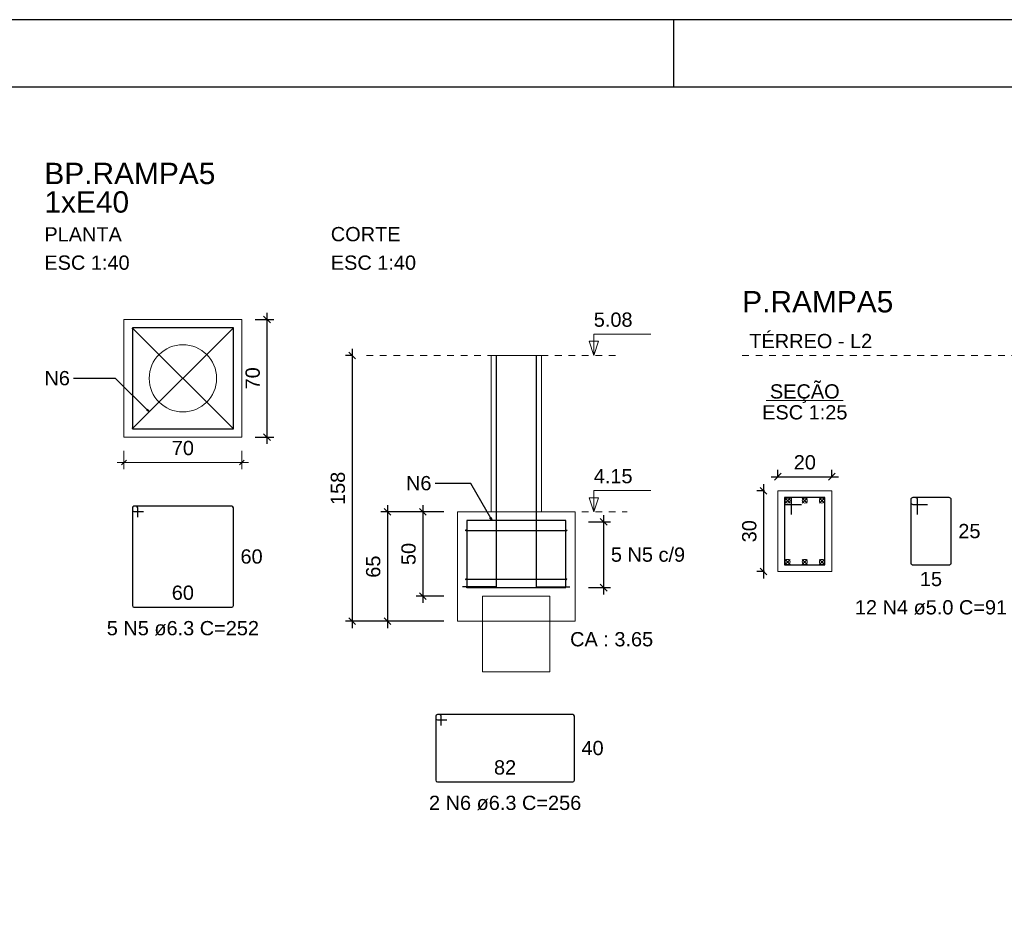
# Model space of a CAD drawing. Header units: millimetres. Extents: x 10 to 1250, y -62 to 528.
# Tile 125 of 256: x 217 to 232, y 179 to 193. Entities that reach past the tile are written whole.
import ezdxf

# ---------------------------------------------------------------- set-up
doc = ezdxf.new("R2010")
doc.units = ezdxf.units.MM
doc.header["$LTSCALE"] = 0.05
doc.linetypes.add('DOT', pattern=[6.35, 0, -6.35])
for name, color, linetype, lineweight in [('Descrição da armadura', 7, 'Continuous', 5), ('DT-Barras na forma', 2, 'Continuous', 30), ('DT-Barras no corte', 5, 'Continuous', 5), ('DT-Barras rebatidas', 2, 'Continuous', 30), ('DT-Cotas', 9, 'Continuous', 5), ('DT-Forma', 5, 'Continuous', 5), ('DT-Pontilhado', 9, 'DOT', 5), ('DT-Textos', 7, 'Continuous', 5), ('DT-Título', 3, 'Continuous', 20), ('Textos armaduras', 7, 'Continuous', 5)]:
    doc.layers.add(name, color=color, linetype=linetype, lineweight=lineweight)
doc.layers.add('FOLHA_PADRÃO', color=7, linetype='Continuous')
doc.styles.add('Arial', font='arial.ttf')
doc.styles.get("Standard").update_dxf_attribs({"font": 'arial.ttf'})
doc.dimstyles.get("Standard").update_dxf_attribs({"dimtxt": 0.18, "dimasz": 0.18, "dimexe": 0.18, "dimexo": 0.0625, "dimgap": 0.1, "dimtad": 1, "dimzin": 0, "dimdsep": 46, "dimtxsty": 'Standard', "dimblk": 'OBLIQUE', "dimcen": 0.1, "dimadec": 0, "dimazin": 0, "dimtfac": 1, "dimtofl": 0, "dimtmove": 0, "dimatfit": 3, "dimldrblk": 'OBLIQUE', "dimfxl": 1, "dimtolj": 1, "dimtzin": 0, "dimarcsym": 1})
doc.dimstyles.new('UM_25.000000', dxfattribs={"dimtxt": 0.18, "dimasz": 0.1, "dimexe": 0.1, "dimexo": 0.2, "dimgap": 0, "dimtad": 1, "dimtih": 1, "dimtoh": 1, "dimdec": 1, "dimlfac": 25, "dimzin": 0, "dimdsep": 46, "dimtxsty": 'Standard', "dimcen": 0.09, "dimdle": 0.1, "dimadec": 1, "dimazin": 2, "dimtfac": 1, "dimtdec": 4, "dimtofl": 0, "dimtmove": 0, "dimatfit": 3, "dimfxl": 1, "dimtolj": 1, "dimarcsym": 0})
doc.dimstyles.new('UM_40.000000', dxfattribs={"dimtxt": 0.18, "dimasz": 0.1, "dimexe": 0.1, "dimexo": 0.2, "dimgap": 0, "dimtad": 1, "dimtih": 1, "dimtoh": 1, "dimdec": 1, "dimlfac": 40, "dimzin": 0, "dimdsep": 46, "dimtxsty": 'Standard', "dimcen": 0.09, "dimdle": 0.1, "dimadec": 1, "dimazin": 2, "dimtfac": 1, "dimtdec": 4, "dimtofl": 0, "dimtmove": 0, "dimatfit": 3, "dimfxl": 1, "dimtolj": 1, "dimarcsym": 0})

# ---------------------------------------------------------------- blocks, each defined once
blk = doc.blocks.new('A1EST. 1500')
at = {"layer": 'FOLHA_PADRÃO', "color": 1, "linetype": 'Continuous'}
for p, q in [((150.008, 59.4), (0, 59.4)), ((59.5, 59.4), (59.5, 58.4))]:
    blk.add_line(p, q, dxfattribs=at)
at = {"layer": 'FOLHA_PADRÃO', "color": 6, "linetype": 'Continuous'}
blk.add_lwpolyline([(149, 58.4), (149, 1), (1, 1), (1, 58.4), (149, 58.4)], dxfattribs=at)
blk = doc.blocks.new('_Oblique')
at = {"color": 0, "linetype": 'ByBlock', "lineweight": -2}
blk.add_line((-0.5, -0.5), (0.5, 0.5), dxfattribs=at)
blk = doc.blocks.new('*D1498')
at = {"layer": 'Defpoints', "color": 0, "transparency": 16777216}
for p in [(228.269, 185.583), (228.057, 184.383), (228.269, 184.383)]:
    blk.add_point(p, dxfattribs=at)
at = {"layer": 'DT-Cotas', "color": 0, "lineweight": -2, "transparency": 16777216}
for p, q in [((228.057, 185.683), (228.057, 184.283)), ((228.069, 185.583), (227.957, 185.583)), ((228.069, 184.383), (227.957, 184.383))]:
    blk.add_line(p, q, dxfattribs=at)
at = {"layer": 'DT-Cotas', "color": 0, "lineweight": -2, "transparency": 16777216, "xscale": 0.1, "yscale": 0.1, "zscale": 0.1}
for p, rotation in [((228.057, 185.583), 90), ((228.057, 184.383), 270)]:
    blk.add_blockref('_Oblique', p, dxfattribs=dict(at, rotation=rotation))
at = {"layer": 'DT-Cotas', "transparency": 16777216, "insert": (227.845, 184.983), "char_height": 0.2118, "attachment_point": 5, "rotation": 90, "style": 'Arial'}
blk.add_mtext('\\A1;30', dxfattribs=at)
blk = doc.blocks.new('*D1499')
at = {"layer": 'Defpoints', "color": 0, "transparency": 16777216}
for p in [(229.069, 185.794), (228.269, 185.583), (229.069, 185.583)]:
    blk.add_point(p, dxfattribs=at)
at = {"layer": 'DT-Cotas', "color": 0, "lineweight": -2, "transparency": 16777216}
for p, q in [((228.269, 185.783), (228.269, 185.894)), ((229.069, 185.783), (229.069, 185.894)), ((228.169, 185.794), (229.169, 185.794))]:
    blk.add_line(p, q, dxfattribs=at)
at = {"layer": 'DT-Cotas', "color": 0, "lineweight": -2, "transparency": 16777216, "xscale": 0.1, "yscale": 0.1, "zscale": 0.1, "rotation": 180}
blk.add_blockref('_Oblique', (228.269, 185.794), dxfattribs=at)
at = {"layer": 'DT-Cotas', "color": 0, "lineweight": -2, "transparency": 16777216, "xscale": 0.1, "yscale": 0.1, "zscale": 0.1}
blk.add_blockref('_Oblique', (229.069, 185.794), dxfattribs=at)
at = {"layer": 'DT-Cotas', "transparency": 16777216, "insert": (228.669, 186.006), "char_height": 0.2118, "attachment_point": 5, "rotation": 0.0057, "style": 'Arial'}
blk.add_mtext('\\A1;20', dxfattribs=at)
blk = doc.blocks.new('*D1505')
at = {"layer": 'Defpoints', "color": 0, "transparency": 16777216}
for p in [(220.306, 188.13), (220.681, 188.13), (220.306, 186.38)]:
    blk.add_point(p, dxfattribs=at)
at = {"layer": 'DT-Cotas', "color": 0, "lineweight": -2, "transparency": 16777216}
for p, q in [((220.681, 186.28), (220.681, 188.23)), ((220.506, 188.13), (220.781, 188.13)), ((220.506, 186.38), (220.781, 186.38))]:
    blk.add_line(p, q, dxfattribs=at)
at = {"layer": 'DT-Cotas', "color": 0, "lineweight": -2, "transparency": 16777216, "xscale": 0.1, "yscale": 0.1, "zscale": 0.1}
for p, rotation in [((220.681, 188.13), 90), ((220.681, 186.38), 270)]:
    blk.add_blockref('_Oblique', p, dxfattribs=dict(at, rotation=rotation))
at = {"layer": 'DT-Cotas', "transparency": 16777216, "insert": (220.469, 187.255), "char_height": 0.2118, "attachment_point": 5, "rotation": 90, "style": 'Arial'}
blk.add_mtext('\\A1;70', dxfattribs=at)
blk = doc.blocks.new('*D1506')
at = {"layer": 'Defpoints', "color": 0, "transparency": 16777216}
for p in [(223.508, 185.27), (222.996, 184.02), (223.508, 184.02)]:
    blk.add_point(p, dxfattribs=at)
at = {"layer": 'DT-Cotas', "color": 0, "lineweight": -2, "transparency": 16777216}
for p, q in [((222.996, 185.37), (222.996, 183.92)), ((223.308, 185.27), (222.896, 185.27)), ((223.308, 184.02), (222.896, 184.02))]:
    blk.add_line(p, q, dxfattribs=at)
at = {"layer": 'DT-Cotas', "color": 0, "lineweight": -2, "transparency": 16777216, "xscale": 0.1, "yscale": 0.1, "zscale": 0.1}
for p, rotation in [((222.996, 185.27), 90), ((222.996, 184.02), 270)]:
    blk.add_blockref('_Oblique', p, dxfattribs=dict(at, rotation=rotation))
at = {"layer": 'DT-Cotas', "transparency": 16777216, "insert": (222.784, 184.645), "char_height": 0.2118, "attachment_point": 5, "rotation": 90, "style": 'Arial'}
blk.add_mtext('\\A1;50', dxfattribs=at)
blk = doc.blocks.new('*D1507')
at = {"layer": 'Defpoints', "color": 0, "transparency": 16777216}
for p in [(223.508, 185.27), (222.471, 183.645), (223.508, 183.645)]:
    blk.add_point(p, dxfattribs=at)
at = {"layer": 'DT-Cotas', "color": 0, "lineweight": -2, "transparency": 16777216}
for p, q in [((222.471, 185.37), (222.471, 183.545)), ((223.308, 185.27), (222.371, 185.27)), ((223.308, 183.645), (222.371, 183.645))]:
    blk.add_line(p, q, dxfattribs=at)
at = {"layer": 'DT-Cotas', "color": 0, "lineweight": -2, "transparency": 16777216, "xscale": 0.1, "yscale": 0.1, "zscale": 0.1}
for p, rotation in [((222.471, 185.27), 90), ((222.471, 183.645), 270)]:
    blk.add_blockref('_Oblique', p, dxfattribs=dict(at, rotation=rotation))
at = {"layer": 'DT-Cotas', "transparency": 16777216, "insert": (222.259, 184.457), "char_height": 0.2118, "attachment_point": 5, "rotation": 90, "style": 'Arial'}
blk.add_mtext('\\A1;65', dxfattribs=at)
blk = doc.blocks.new('*D1508')
at = {"layer": 'Defpoints', "color": 0, "transparency": 16777216}
for p in [(222.158, 187.595), (221.946, 183.645), (223.508, 183.645)]:
    blk.add_point(p, dxfattribs=at)
at = {"layer": 'DT-Cotas', "color": 0, "lineweight": -2, "transparency": 16777216}
for p, q in [((221.946, 187.695), (221.946, 183.545)), ((221.958, 187.595), (221.846, 187.595)), ((223.308, 183.645), (221.846, 183.645))]:
    blk.add_line(p, q, dxfattribs=at)
at = {"layer": 'DT-Cotas', "color": 0, "lineweight": -2, "transparency": 16777216, "xscale": 0.1, "yscale": 0.1, "zscale": 0.1}
for p, rotation in [((221.946, 187.595), 90), ((221.946, 183.645), 270)]:
    blk.add_blockref('_Oblique', p, dxfattribs=dict(at, rotation=rotation))
at = {"layer": 'DT-Cotas', "transparency": 16777216, "insert": (221.734, 185.62), "char_height": 0.2118, "attachment_point": 5, "rotation": 90, "style": 'Arial'}
blk.add_mtext('\\A1;158', dxfattribs=at)
blk = doc.blocks.new('*D1509')
at = {"layer": 'Defpoints', "color": 0, "transparency": 16777216}
for p in [(225.258, 185.121), (225.258, 184.145), (225.681, 184.145)]:
    blk.add_point(p, dxfattribs=at)
at = {"layer": 'DT-Cotas', "color": 0, "lineweight": -2, "transparency": 16777216}
for p, q in [((225.681, 185.221), (225.681, 184.045)), ((225.458, 185.121), (225.781, 185.121)), ((225.458, 184.145), (225.781, 184.145))]:
    blk.add_line(p, q, dxfattribs=at)
at = {"layer": 'DT-Cotas', "color": 0, "lineweight": -2, "transparency": 16777216, "xscale": 0.1, "yscale": 0.1, "zscale": 0.1}
for p, rotation in [((225.681, 185.121), 90), ((225.681, 184.145), 270)]:
    blk.add_blockref('_Oblique', p, dxfattribs=dict(at, rotation=rotation))

msp = doc.modelspace()

# ---------------------------------------------------------------- linework, layer by layer
at = {"layer": 'DT-Barras na forma'}
for p, q in [((218.689, 187.9972), (220.1733, 186.5129)), ((218.689, 186.5129), (220.1733, 187.9972)), ((223.6407, 184.996), (225.125, 184.996)), ((223.6407, 184.2697), (225.125, 184.2697))]:
    msp.add_line(p, q, dxfattribs=at)
msp.add_lwpolyline([(218.6812, 188.0051), (218.6812, 186.5051), (220.1812, 186.5051), (220.1812, 188.0051), (218.6812, 188.0051)], close=True, dxfattribs=at)
for points in [[(224.0861, 187.5947), (224.0861, 184.1572), (223.5861, 184.1572)], [(224.6796, 187.5947), (224.6796, 184.1572), (225.1796, 184.1572)], [(228.4688, 185.2326), (228.4688, 185.4826), (228.3688, 185.4826), (228.3688, 184.4826), (228.9688, 184.4826), (228.9688, 185.4826), (228.3688, 185.4826), (228.3688, 185.3826), (228.6188, 185.3826)], [(223.6486, 184.1447), (225.1171, 184.1447), (225.1171, 185.1447), (223.6486, 185.1447), (223.6486, 184.1447)]]:
    msp.add_lwpolyline(points, dxfattribs=at)
for centre, radius in [((218.689, 187.9972), 0.00788), ((220.1733, 187.9972), 0.00788), ((218.689, 186.5129), 0.00788), ((220.1733, 186.5129), 0.00788), ((223.6407, 184.996), 0.00788), ((225.125, 184.996), 0.00788), ((223.6407, 184.2697), 0.00788), ((225.125, 184.2697), 0.00788), ((223.6486, 184.1447), 0.000197), ((223.6486, 184.1447), 0.000197)]:
    msp.add_circle(centre, radius, dxfattribs=at)
at = {"layer": 'DT-Barras no corte'}
for p, q in [((228.3763, 185.4001), (228.4513, 185.4751)), ((228.3763, 185.4751), (228.4513, 185.4001)), ((228.6313, 185.4001), (228.7063, 185.4751)), ((228.6313, 185.4751), (228.7063, 185.4001)), ((228.8863, 185.4001), (228.9613, 185.4751)), ((228.8863, 185.4751), (228.9613, 185.4001)), ((228.3763, 184.4901), (228.4513, 184.5651)), ((228.3763, 184.5651), (228.4513, 184.4901)), ((228.6313, 184.4901), (228.7063, 184.5651)), ((228.6313, 184.5651), (228.7063, 184.4901)), ((228.8863, 184.4901), (228.9613, 184.5651)), ((228.8863, 184.5651), (228.9613, 184.4901))]:
    msp.add_line(p, q, dxfattribs=at)
for centre in [(228.4138, 185.4376), (228.6688, 185.4376), (228.9238, 185.4376), (228.4138, 184.5276), (228.6688, 184.5276), (228.9238, 184.5276)]:
    msp.add_circle(centre, 0.0375, dxfattribs=at)
at = {"layer": 'DT-Barras rebatidas'}
for p, q in [((230.2432, 185.4526), (230.2432, 184.5126)), ((230.2432, 185.4526), (230.2432, 185.4126)), ((230.3132, 185.4826), (230.2732, 185.4826)), ((230.8132, 185.4826), (230.2732, 185.4826)), ((230.3432, 185.2326), (230.3432, 185.4526)), ((230.8432, 184.5126), (230.8432, 185.4526)), ((218.6812, 185.3314), (218.6812, 183.8787)), ((218.6812, 185.3314), (218.6812, 185.2999)), ((218.7363, 185.3551), (218.7048, 185.3551)), ((220.1575, 185.3551), (218.7048, 185.3551)), ((218.7599, 185.1907), (218.7599, 185.3314)), ((220.1812, 183.8787), (220.1812, 185.3314)), ((230.2732, 185.3826), (230.4932, 185.3826)), ((218.7048, 185.2763), (218.8455, 185.2763)), ((230.2732, 184.4826), (230.8132, 184.4826)), ((218.7048, 183.8551), (220.1575, 183.8551)), ((223.1889, 182.2356), (223.1889, 181.2829)), ((223.1889, 182.2356), (223.1889, 182.2041)), ((223.244, 182.2593), (223.2125, 182.2593)), ((225.2224, 182.2593), (223.2125, 182.2593)), ((223.2676, 182.0949), (223.2676, 182.2356)), ((225.2461, 181.2829), (225.2461, 182.2356)), ((223.2125, 182.1805), (223.3532, 182.1805)), ((223.2125, 181.2593), (225.2224, 181.2593))]:
    msp.add_line(p, q, dxfattribs=at)
for centre, radius, start, end in [((230.2732, 185.4526), 0.03, 90, 180), ((230.2732, 185.4526), 0.03, 90, 180), ((230.3132, 185.4526), 0.03, 0, 90), ((230.8132, 185.4526), 0.03, 0, 90), ((218.7048, 185.3314), 0.0236, 90, 180), ((218.7048, 185.3314), 0.0236, 90, 180), ((218.7048, 185.2999), 0.0236, 180, 270), ((218.7363, 185.3314), 0.0236, 0, 90), ((220.1575, 185.3314), 0.0236, 0, 90), ((230.2732, 185.4126), 0.03, 180, 270), ((230.2732, 184.5126), 0.03, 180, 270), ((230.8132, 184.5126), 0.03, 270, 0), ((218.7048, 183.8787), 0.0236, 180, 270), ((220.1575, 183.8787), 0.0236, 270, 0), ((223.2125, 182.2356), 0.0236, 90, 180), ((223.2125, 182.2356), 0.0236, 90, 180), ((223.244, 182.2356), 0.0236, 0, 90), ((225.2224, 182.2356), 0.0236, 0, 90), ((223.2125, 182.2041), 0.0236, 180, 270), ((223.2125, 181.2829), 0.0236, 180, 270), ((225.2224, 181.2829), 0.0236, 270, 0)]:
    msp.add_arc(centre, radius, start, end, dxfattribs=at)
at = {"layer": 'DT-Cotas'}
for p, q in [((218.5562, 186.1801), (218.5562, 185.9051)), ((220.3062, 186.1801), (220.3062, 185.9051)), ((218.5915, 186.0404), (218.5208, 185.9697)), ((220.3415, 186.0404), (220.2708, 185.9697)), ((218.4562, 186.0051), (220.4062, 186.0051))]:
    msp.add_line(p, q, dxfattribs=at)
at = {"layer": 'DT-Forma'}
for points in [[(218.5562, 188.1301), (218.5562, 186.3801), (220.3062, 186.3801), (220.3062, 188.1301), (218.5562, 188.1301)], [(224.0079, 185.2697), (224.0079, 187.5947), (224.7579, 187.5947), (224.7579, 185.2697), (224.0079, 185.2697)], [(228.2688, 184.3826), (229.0688, 184.3826), (229.0688, 185.5826), (228.2688, 185.5826), (228.2688, 184.3826)], [(223.5079, 185.2697), (223.5079, 183.6447), (225.2579, 183.6447), (225.2579, 185.2697), (223.5079, 185.2697)], [(223.8829, 182.8947), (223.8829, 184.0197), (224.8829, 184.0197), (224.8829, 182.8947), (223.8829, 182.8947)]]:
    msp.add_lwpolyline(points, close=True, dxfattribs=at)
msp.add_circle((219.4312, 187.2551), 0.5, dxfattribs=at)
at = {"layer": 'DT-Pontilhado', "ltscale": 0.2}
for p, q in [((222.1579, 187.5947), (225.8579, 187.5947)), ((227.7393, 187.5947), (235.9438, 187.5947)), ((224.7579, 185.2697), (226.0287, 185.2697))]:
    msp.add_line(p, q, dxfattribs=at)
at = {"layer": 'DT-Textos'}
msp.add_line((228.0966, 186.9275), (229.241, 186.9275), dxfattribs=at)
for points in [[(225.6051, 187.8065), (225.5345, 187.5947), (225.4639, 187.8065), (225.6051, 187.8065)], [(225.6051, 185.4815), (225.5345, 185.2697), (225.4639, 185.4815), (225.6051, 185.4815)]]:
    msp.add_lwpolyline(points, close=True, dxfattribs=at)
for points in [[(225.5345, 187.5947), (225.5345, 187.9124), (226.3817, 187.9124)], [(225.5345, 185.2697), (225.5345, 185.5874), (226.3817, 185.5874)]]:
    msp.add_lwpolyline(points, dxfattribs=at)

# ---------------------------------------------------------------- block references
msp.add_blockref('A1EST. 1500', (167.22, 133.1843))

# ---------------------------------------------------------------- texts
at = {"layer": 'Descrição da armadura', "linetype": 'Continuous', "char_height": 0.2118, "attachment_point": 8, "line_spacing_factor": 0.798, "style": 'Arial'}
for s, insert, width in [('5 N5 c/9', (226.3397, 184.5269), 2.182102), ('12 N4 ø5.0 C=91', (230.5432, 183.7413), 4.534748), ('5 N5 ø6.3 C=252', (219.4312, 183.4315), 4.534748), ('2 N6 ø6.3 C=256', (224.2175, 180.8357), 4.534748)]:
    msp.add_mtext(s, dxfattribs=dict(at, insert=insert, width=width))
at = {"layer": 'DT-Cotas', "linetype": 'Continuous', "char_height": 0.2118, "line_spacing_factor": 0.798, "style": 'Arial'}
for s, insert, width, attachment_point in [('N6', (217.7532, 187.1492), 0.758398, 9), ('70', (219.4312, 186.111), 0.651741, 8), ('N6', (223.1235, 185.589), 0.758398, 9)]:
    msp.add_mtext(s, dxfattribs=dict(at, insert=insert, width=width, attachment_point=attachment_point))
at = {"layer": 'DT-Textos', "attachment_point": 7, "line_spacing_factor": 0.798, "style": 'Arial'}
for s, insert, char_height, width in [('1xE40', (217.374, 189.7127), 0.3177, 2.768993), ('PLANTA', (217.374, 189.2891), 0.2118, 2.279377), ('CORTE', (221.6284, 189.2891), 0.2118, 2.050781), ('ESC 1:40', (217.374, 188.8655), 0.2118, 2.507973), ('ESC 1:40', (221.6284, 188.8655), 0.2118, 2.507973), ('5.08', (225.5345, 188.0183), 0.2118, 1.140404), ('4.15', (225.5345, 185.6933), 0.2118, 1.140404), ('CA : 3.65', (225.1829, 183.2697), 0.2118, 2.442741)]:
    msp.add_mtext(s, dxfattribs=dict(at, insert=insert, char_height=char_height, width=width))
at = {"layer": 'DT-Textos', "linetype": 'Continuous', "char_height": 0.2118, "line_spacing_factor": 0.798, "style": 'Arial'}
for s, insert, width, attachment_point in [('TÉRREO - L2', (227.8452, 187.7006), 3.614044, 7), ('SEÇÃO', (228.6683, 186.8898), 2.051353, 8), ('ESC 1:25', (228.6688, 186.6416), 2.507973, 8)]:
    msp.add_mtext(s, dxfattribs=dict(at, insert=insert, width=width, attachment_point=attachment_point))
at = {"layer": 'DT-Título', "insert": (217.374, 190.1363), "char_height": 0.3177, "width": 5.589962, "attachment_point": 7, "line_spacing_factor": 0.798, "style": 'Arial'}
msp.add_mtext('BP.RAMPA5', dxfattribs=at)
at = {"layer": 'DT-Título', "linetype": 'Continuous', "insert": (227.7393, 188.2301), "char_height": 0.3177, "width": 4.938602, "attachment_point": 7, "line_spacing_factor": 0.798, "style": 'Arial'}
msp.add_mtext('P.RAMPA5', dxfattribs=at)
at = {"layer": 'Textos armaduras', "linetype": 'Continuous', "char_height": 0.2118, "width": 0.659905, "attachment_point": 7, "line_spacing_factor": 0.798, "style": 'Arial'}
for s, insert in [('25', (230.9491, 184.8767)), ('60', (220.2871, 184.4992)), ('15', (230.3782, 184.1649)), ('60', (219.2662, 183.961)), ('40', (225.352, 181.6534)), ('82', (224.0525, 181.3652))]:
    msp.add_mtext(s, dxfattribs=dict(at, insert=insert))

# ---------------------------------------------------------------- dimensions: what is measured, and where the dimension line sits
at = {"layer": 'DT-Cotas'}
for base, p1, p2, dimstyle, override, picture, middle in [((220.6812, 188.1301), (220.3062, 186.3801), (220.3062, 188.1301), 'UM_40.000000', {"dimtxt": 0.2118, "dimasz": 0.1, "dimexe": 0.1, "dimexo": 0.2, "dimtad": 1, "dimtih": 0, "dimtoh": 0, "dimdec": 1, "dimlfac": 40, "dimzin": 8, "dimtxsty": 'Arial', "dimblk": 'Oblique', "dimblk1": 'Oblique', "dimblk2": 'Oblique', "dimsah": 1, "dimdle": 0.1, "dimse1": 0, "dimse2": 0, "dimclrt": 256, "dimadec": 1, "dimazin": 3, "dimtmove": 2, "dimldrblk": 'Oblique'}, '*D1505', (220.4694, 187.2551)), ((221.9461, 183.6447), (222.1579, 187.5947), (223.5079, 183.6447), 'UM_40.000000', {"dimtxt": 0.2118, "dimasz": 0.1, "dimexe": 0.1, "dimexo": 0.2, "dimtad": 1, "dimtih": 0, "dimtoh": 0, "dimdec": 1, "dimlfac": 40, "dimzin": 8, "dimtxsty": 'Arial', "dimblk": 'Oblique', "dimblk1": 'Oblique', "dimblk2": 'Oblique', "dimsah": 1, "dimdle": 0.1, "dimse1": 0, "dimse2": 0, "dimclrt": 256, "dimadec": 1, "dimazin": 3, "dimtmove": 2, "dimldrblk": 'Oblique'}, '*D1508', (221.7343, 185.6197)), ((228.057, 184.3826), (228.2688, 185.5826), (228.2688, 184.3826), 'UM_25.000000', {"dimtxt": 0.2118, "dimasz": 0.1, "dimexe": 0.1, "dimexo": 0.2, "dimtad": 1, "dimtih": 0, "dimtoh": 0, "dimdec": 1, "dimlfac": 25, "dimzin": 8, "dimtxsty": 'Arial', "dimblk": 'Oblique', "dimblk1": 'Oblique', "dimblk2": 'Oblique', "dimsah": 1, "dimdle": 0.1, "dimse1": 0, "dimse2": 0, "dimclrt": 256, "dimadec": 1, "dimazin": 3, "dimtmove": 2, "dimldrblk": 'Oblique'}, '*D1498', (227.8452, 184.9826)), ((222.4711, 183.6447), (223.5079, 185.2697), (223.5079, 183.6447), 'UM_40.000000', {"dimtxt": 0.2118, "dimasz": 0.1, "dimexe": 0.1, "dimexo": 0.2, "dimtad": 1, "dimtih": 0, "dimtoh": 0, "dimdec": 1, "dimlfac": 40, "dimzin": 8, "dimtxsty": 'Arial', "dimblk": 'Oblique', "dimblk1": 'Oblique', "dimblk2": 'Oblique', "dimsah": 1, "dimdle": 0.1, "dimse1": 0, "dimse2": 0, "dimclrt": 256, "dimadec": 1, "dimazin": 3, "dimtmove": 2, "dimldrblk": 'Oblique'}, '*D1507', (222.2593, 184.4572)), ((222.9961, 184.0197), (223.5079, 185.2697), (223.5079, 184.0197), 'UM_40.000000', {"dimtxt": 0.2118, "dimasz": 0.1, "dimexe": 0.1, "dimexo": 0.2, "dimtad": 1, "dimtih": 0, "dimtoh": 0, "dimdec": 1, "dimlfac": 40, "dimzin": 8, "dimtxsty": 'Arial', "dimblk": 'Oblique', "dimblk1": 'Oblique', "dimblk2": 'Oblique', "dimsah": 1, "dimdle": 0.1, "dimse1": 0, "dimse2": 0, "dimclrt": 256, "dimadec": 1, "dimazin": 3, "dimtmove": 2, "dimldrblk": 'Oblique'}, '*D1506', (222.7843, 184.6447))]:
    dim = msp.add_linear_dim(base=base, p1=p1, p2=p2, angle=90, dimstyle=dimstyle, override=override, dxfattribs=at)
    dim.commit()
    dim.dimension.update_dxf_attribs({"geometry": picture, "text_midpoint": middle, "dimtype": 160, "text_rotation": 90})
dim = msp.add_linear_dim(base=(229.0688, 185.7944), p1=(228.2688, 185.5826), p2=(229.0688, 185.5826), dimstyle='UM_25.000000', override={"dimtxt": 0.2118, "dimasz": 0.1, "dimexe": 0.1, "dimexo": 0.2, "dimtad": 1, "dimtih": 0, "dimtoh": 0, "dimdec": 1, "dimlfac": 25, "dimzin": 8, "dimtxsty": 'Arial', "dimblk": 'Oblique', "dimblk1": 'Oblique', "dimblk2": 'Oblique', "dimsah": 1, "dimdle": 0.1, "dimse1": 0, "dimse2": 0, "dimclrt": 256, "dimadec": 1, "dimazin": 3, "dimtmove": 2, "dimldrblk": 'Oblique'}, dxfattribs=at)
dim.commit()
dim.dimension.update_dxf_attribs({"geometry": '*D1499', "text_midpoint": (228.6688, 186.0062), "dimtype": 160, "text_rotation": 0.00573})
dim = msp.add_linear_dim(base=(225.6815, 184.1447), p1=(225.2579, 185.121), p2=(225.2579, 184.1447), angle=90, text=' ', dimstyle='UM_40.000000', override={"dimtxt": 0.2118, "dimasz": 0.1, "dimexe": 0.1, "dimexo": 0.2, "dimtad": 1, "dimtih": 0, "dimtoh": 0, "dimdec": 1, "dimlfac": 40, "dimzin": 8, "dimtxsty": 'Arial', "dimblk": 'Oblique', "dimblk1": 'Oblique', "dimblk2": 'Oblique', "dimsah": 1, "dimdle": 0.1, "dimse1": 0, "dimse2": 0, "dimclrt": 256, "dimadec": 1, "dimazin": 3, "dimtmove": 2, "dimldrblk": 'Oblique'}, dxfattribs=at)
dim.commit()
dim.dimension.update_dxf_attribs({"geometry": '*D1509', "text_midpoint": (225.4697, 184.6328), "dimtype": 160, "text_rotation": 90})

# ---------------------------------------------------------------- leaders
for points in [[(218.9312, 186.7551), (218.4312, 187.2551), (217.8062, 187.2551)], [(224.0236, 185.1447), (223.7059, 185.6949), (223.1764, 185.6949)]]:
    msp.add_leader(points, dimstyle='Standard', override={"dimasz": 0.05, "dimldrblk": 'Closed'}, dxfattribs=at)

doc.saveas('drawing.dxf')
